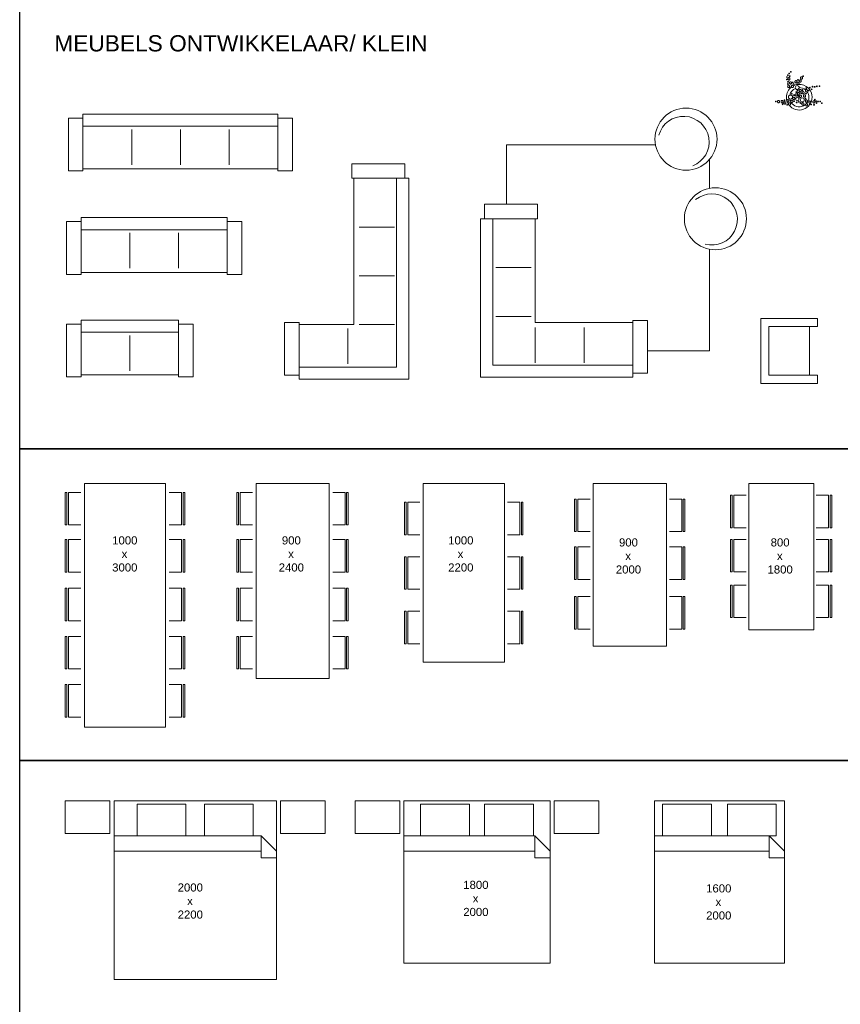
# Model space of a CAD drawing. Header units: millimetres. Extents: x 0 to 10560344, y -63228 to 177747.
# Tile 85 of 125: x 102467 to 112570, y -24483 to -12358. Entities that reach past the tile are written whole.
import ezdxf

# ---------------------------------------------------------------- set-up
doc = ezdxf.new("R2010")
doc.units = ezdxf.units.MM
doc.layers.add('00-hulplijnen', color=2, linetype='Continuous', plot=False)
doc.layers.add('Z00-kader', color=2, linetype='Continuous', plot=False)
doc.layers.add('008', color=8, linetype='Continuous', lineweight=9)
doc.layers.add('Z00-tekst', color=11, linetype='Continuous')
doc.styles.add('01_50', font='swiss.ttf', dxfattribs={"height": 110})
doc.styles.add('03_50', font='swiss.ttf', dxfattribs={"height": 200})

# ---------------------------------------------------------------- blocks, each defined once
blk = doc.blocks.new('plant')
at = {"layer": '008', "linetype": 'Continuous'}
for points in [[(-158, 377, -1), (-148, 377, -1)], [(-155, 407, -1), (-145, 407, -1)], [(-145, 430, -1), (-135, 430, -1)], [(-138, 384, -0.083285), (-138, 390, -0.09084), (-135, 395, -0.104065), (-131, 398, -0.115836), (-126, 399, -0.115836), (-121, 398, -0.104065), (-117, 395, -0.09084), (-115, 390, -0.083285), (-114, 384, -0.083285), (-115, 378, -0.09084), (-117, 374, -0.104065), (-121, 370, -0.115836), (-126, 369, -0.115836), (-131, 370, -0.104065), (-135, 374, -0.09084), (-138, 378, -0.083285)], [(-129, 450, -1), (-119, 450, -1)], [(-122, 417, -1), (-112, 417, -1)], [(-109, 470, -1), (-99, 470, -1)], [(-20, 371, -1), (-10, 371, -1)], [(0, 358, -0.083285), (1, 363, -0.09084), (4, 368, -0.104065), (8, 371, -0.115836), (12, 373, -0.115836), (17, 371, -0.104065), (21, 368, -0.09084), (24, 363, -0.083285), (25, 358, -0.083285), (24, 352, -0.09084), (21, 347, -0.104065), (17, 344, -0.115836), (12, 343, -0.115836), (8, 344, -0.104065), (4, 347, -0.09084), (1, 352, -0.083285)], [(16, 396, -0.083285), (17, 401, -0.09084), (20, 406, -0.104065), (24, 409, -0.115836), (29, 410, -0.115836), (34, 409, -0.104065), (38, 406, -0.09084), (40, 401, -0.083285), (41, 396, -0.083285), (40, 390, -0.09084), (38, 385, -0.104065), (34, 382, -0.115836), (29, 381, -0.115836), (24, 382, -0.104065), (20, 385, -0.09084), (17, 390, -0.083285)], [(43, 417, -1), (53, 417, -1)], [(-145, 321, -1), (-135, 321, -1)], [(-142, 348, -1), (-132, 348, -1)], [(-142, 292, -0.083285), (-141, 297, -0.09084), (-138, 302, -0.104065), (-134, 305, -0.115836), (-129, 307, -0.115836), (-125, 305, -0.104065), (-121, 302, -0.09084), (-118, 297, -0.083285), (-117, 292, -0.083285), (-118, 286, -0.09084), (-121, 281, -0.104065), (-125, 278, -0.115836), (-129, 277, -0.115836), (-134, 278, -0.104065), (-138, 281, -0.09084), (-141, 286, -0.083285)], [(-119, 335, -0.083285), (-118, 340, -0.09084), (-115, 345, -0.104065), (-111, 348, -0.115836), (-106, 349, -0.115836), (-102, 348, -0.104065), (-98, 345, -0.09084), (-95, 340, -0.083285), (-94, 335, -0.083285), (-95, 329, -0.09084), (-98, 324, -0.104065), (-102, 321, -0.115836), (-106, 320, -0.115836), (-111, 321, -0.104065), (-115, 324, -0.09084), (-118, 329, -0.083285)], [(-96, 292, -0.083285), (-95, 297, -0.09084), (-92, 302, -0.104065), (-88, 305, -0.115836), (-83, 307, -0.115836), (-79, 305, -0.104065), (-75, 302, -0.09084), (-72, 297, -0.083285), (-71, 292, -0.083285), (-72, 286, -0.09084), (-75, 281, -0.104065), (-79, 278, -0.115836), (-83, 277, -0.115836), (-88, 278, -0.104065), (-92, 281, -0.09084), (-95, 286, -0.083285)], [(-86, 338, -1), (-76, 338, -1)], [(-73, 321, -1), (-63, 321, -1)], [(-53, 348, -0.083285), (-52, 353, -0.09084), (-49, 358, -0.104065), (-45, 362, -0.115836), (-40, 363, -0.115836), (-36, 362, -0.104065), (-32, 358, -0.09084), (-29, 353, -0.083285), (-28, 348, -0.083285), (-29, 342, -0.09084), (-32, 337, -0.104065), (-36, 334, -0.115836), (-40, 333, -0.115836), (-45, 334, -0.104065), (-49, 337, -0.09084), (-52, 342, -0.083285)], [(-49, 277, -1), (0, 277, -1)], [(-26, 328, -0.083285), (-25, 334, -0.09084), (-23, 339, -0.104065), (-19, 342, -0.115836), (-14, 343, -0.115836), (-9, 342, -0.104065), (-5, 339, -0.09084), (-3, 334, -0.083285), (-2, 328, -0.083285), (-3, 322, -0.09084), (-5, 318, -0.104065), (-9, 314, -0.115836), (-14, 313, -0.115836), (-19, 314, -0.104065), (-23, 318, -0.09084), (-25, 322, -0.083285)], [(-26, 239, -1), (-16, 239, -1)], [(0, 239, -0.083285), (1, 245, -0.09084), (4, 250, -0.104065), (8, 253, -0.115836), (12, 254, -0.115836), (17, 253, -0.104065), (21, 250, -0.09084), (24, 245, -0.083285), (25, 239, -0.083285), (24, 233, -0.09084), (21, 229, -0.104065), (17, 225, -0.115836), (12, 224, -0.115836), (8, 225, -0.104065), (4, 229, -0.09084), (1, 233, -0.083285)], [(36, 246, -1), (46, 246, -1)], [(76, 239, -0.083285), (77, 245, -0.09084), (79, 250, -0.104065), (83, 253, -0.115836), (88, 254, -0.115836), (93, 253, -0.104065), (97, 250, -0.09084), (100, 245, -0.083285), (101, 239, -0.083285), (100, 233, -0.09084), (97, 229, -0.104065), (93, 225, -0.115836), (88, 224, -0.115836), (83, 225, -0.104065), (79, 229, -0.09084), (77, 233, -0.083285)], [(82, 269, -1), (92, 269, -1)], [(112, 239, -1), (122, 239, -1)], [(125, 275, -1), (135, 275, -1)], [(148, 255, -1), (158, 255, -1)], [(158, 288, -1), (168, 288, -1)], [(185, 285, -1), (195, 285, -1)], [(211, 292, -1), (221, 292, -1)], [(244, 295, -1), (254, 295, -1)], [(-185, 120, -1), (-175, 120, -1)], [(-152, 114, -0.083285), (-151, 119, -0.09084), (-148, 124, -0.104065), (-144, 127, -0.115836), (-139, 129, -0.115836), (-135, 127, -0.104065), (-131, 124, -0.09084), (-128, 119, -0.083285), (-127, 114, -0.083285), (-128, 108, -0.09084), (-131, 103, -0.104065), (-135, 100, -0.115836), (-139, 99, -0.115836), (-144, 100, -0.104065), (-148, 103, -0.09084), (-151, 108, -0.083285)], [(-132, 160, -1), (-82, 160, -1)], [(-102, 107, -0.083285), (-101, 113, -0.09084), (-99, 118, -0.104065), (-95, 121, -0.115836), (-90, 122, -0.115836), (-85, 121, -0.104065), (-81, 118, -0.09084), (-78, 113, -0.083285), (-77, 107, -0.083285), (-78, 101, -0.09084), (-81, 97, -0.104065), (-85, 93, -0.115836), (-90, 92, -0.115836), (-95, 93, -0.104065), (-99, 97, -0.09084), (-101, 101, -0.083285)], [(-96, 199, -1), (-86, 199, -1)], [(-79, 143, -0.083285), (-78, 149, -0.09084), (-75, 154, -0.104065), (-71, 157, -0.115836), (-67, 158, -0.115836), (-62, 157, -0.104065), (-58, 154, -0.09084), (-55, 149, -0.083285), (-54, 143, -0.083285), (-55, 138, -0.09084), (-58, 133, -0.104065), (-62, 130, -0.115836), (-67, 129, -0.115836), (-71, 130, -0.104065), (-75, 133, -0.09084), (-78, 138, -0.083285)], [(-69, 183, -1), (-59, 183, -1)], [(-49, 186, -0.083285), (-49, 192, -0.09084), (-46, 197, -0.104065), (-42, 200, -0.115836), (-37, 201, -0.115836), (-32, 200, -0.104065), (-28, 197, -0.09084), (-26, 192, -0.083285), (-25, 186, -0.083285), (-26, 181, -0.09084), (-28, 176, -0.104065), (-32, 173, -0.115836), (-37, 171, -0.115836), (-42, 173, -0.104065), (-46, 176, -0.09084), (-49, 181, -0.083285)], [(-45, 136, -1), (0, 136, -1)], [(-40, 219, -1), (-30, 219, -1)], [(-23, 203, -0.083285), (-22, 208, -0.09084), (-19, 213, -0.104065), (-15, 216, -0.115836), (-11, 218, -0.115836), (-6, 216, -0.104065), (-2, 213, -0.09084), (1, 208, -0.083285), (2, 203, -0.083285), (1, 197, -0.09084), (-2, 192, -0.104065), (-6, 189, -0.115836), (-11, 188, -0.115836), (-15, 189, -0.104065), (-19, 192, -0.09084), (-22, 197, -0.083285)], [(-13, 173, -1), (-3, 173, -1)], [(3, 170, -0.083285), (4, 175, -0.09084), (7, 180, -0.104065), (11, 183, -0.115836), (16, 185, -0.115836), (20, 183, -0.104065), (24, 180, -0.09084), (27, 175, -0.083285), (28, 170, -0.083285), (27, 164, -0.09084), (24, 159, -0.104065), (20, 156, -0.115836), (16, 155, -0.115836), (11, 156, -0.104065), (7, 159, -0.09084), (4, 164, -0.083285)], [(13, 124, -1), (63, 124, -1)], [(20, 206, -1), (30, 206, -1)], [(36, 213, -0.083285), (37, 218, -0.09084), (40, 223, -0.104065), (44, 226, -0.115836), (49, 227, -0.115836), (53, 226, -0.104065), (57, 223, -0.09084), (60, 218, -0.083285), (61, 213, -0.083285), (60, 207, -0.09084), (57, 202, -0.104065), (53, 199, -0.115836), (49, 198, -0.115836), (44, 199, -0.104065), (40, 202, -0.09084), (37, 207, -0.083285)], [(53, 173, -0.083285), (54, 179, -0.09084), (56, 184, -0.104065), (60, 187, -0.115836), (65, 188, -0.115836), (70, 187, -0.104065), (74, 184, -0.09084), (77, 179, -0.083285), (77, 173, -0.083285), (77, 167, -0.09084), (74, 163, -0.104065), (70, 159, -0.115836), (65, 158, -0.115836), (60, 159, -0.104065), (56, 163, -0.09084), (54, 167, -0.083285)], [(73, 140, -1), (82, 140, -1)], [(76, 110, -0.083285), (77, 116, -0.09084), (79, 121, -0.104065), (83, 124, -0.115836), (88, 125, -0.115836), (93, 124, -0.104065), (97, 121, -0.09084), (100, 116, -0.083285), (101, 110, -0.083285), (100, 105, -0.09084), (97, 100, -0.104065), (93, 97, -0.115836), (88, 96, -0.115836), (83, 97, -0.104065), (79, 100, -0.09084), (77, 105, -0.083285)], [(79, 203, -1), (89, 203, -1)], [(188, 127, -1), (198, 127, -1)], [(-293, 104, -1), (-284, 104, -1)], [(-267, 104, -0.083285), (-266, 110, -0.09084), (-263, 114, -0.104065), (-259, 118, -0.115836), (-255, 119, -0.115836), (-250, 118, -0.104065), (-246, 114, -0.09084), (-243, 110, -0.083285), (-242, 104, -0.083285), (-243, 98, -0.09084), (-246, 93, -0.104065), (-250, 90, -0.115836), (-255, 89, -0.115836), (-259, 90, -0.104065), (-263, 93, -0.09084), (-266, 98, -0.083285)], [(-224, 104, -0.083285), (-223, 110, -0.09084), (-221, 114, -0.104065), (-217, 118, -0.115836), (-212, 119, -0.115836), (-207, 118, -0.104065), (-203, 114, -0.09084), (-200, 110, -0.083285), (-199, 104, -0.083285), (-200, 98, -0.09084), (-203, 93, -0.104065), (-207, 90, -0.115836), (-212, 89, -0.115836), (-217, 90, -0.104065), (-221, 93, -0.09084), (-223, 98, -0.083285)], [(-208, 71, -1), (-198, 71, -1)], [(-188, 87, -0.083285), (-187, 93, -0.09084), (-184, 98, -0.104065), (-180, 101, -0.115836), (-176, 102, -0.115836), (-171, 101, -0.104065), (-167, 98, -0.09084), (-164, 93, -0.083285), (-163, 87, -0.083285), (-164, 82, -0.09084), (-167, 77, -0.104065), (-171, 74, -0.115836), (-176, 73, -0.115836), (-180, 74, -0.104065), (-184, 77, -0.09084), (-187, 82, -0.083285)], [(-152, 64, -1), (-142, 64, -1)], [(-132, 74, -0.083285), (-131, 80, -0.09084), (-128, 85, -0.104065), (-124, 88, -0.115836), (-120, 89, -0.115836), (-115, 88, -0.104065), (-111, 85, -0.09084), (-108, 80, -0.083285), (-107, 74, -0.083285), (-108, 68, -0.09084), (-111, 64, -0.104065), (-115, 60, -0.115836), (-120, 59, -0.115836), (-124, 60, -0.104065), (-128, 64, -0.09084), (-131, 68, -0.083285)], [(-66, 110, -1), (-56, 110, -1)], [(-36, 94, -1), (-26, 94, -1)], [(-10, 101, -1), (0, 101, -1)], [(10, 87, -1), (20, 87, -1)], [(33, 74, -0.083285), (34, 80, -0.09084), (37, 85, -0.104065), (41, 88, -0.115836), (45, 89, -0.115836), (50, 88, -0.104065), (54, 85, -0.09084), (57, 80, -0.083285), (58, 74, -0.083285), (57, 68, -0.09084), (54, 64, -0.104065), (50, 60, -0.115836), (45, 59, -0.115836), (41, 60, -0.104065), (37, 64, -0.09084), (34, 68, -0.083285)], [(79, 64, -0.083285), (80, 70, -0.09084), (83, 75, -0.104065), (87, 78, -0.115836), (91, 79, -0.115836), (96, 78, -0.104065), (100, 75, -0.09084), (103, 70, -0.083285), (104, 64, -0.083285), (103, 59, -0.09084), (100, 54, -0.104065), (96, 51, -0.115836), (91, 49, -0.115836), (87, 51, -0.104065), (83, 54, -0.09084), (80, 59, -0.083285)], [(142, 68, -1), (152, 68, -1)], [(168, 101, -0.083285), (169, 106, -0.09084), (172, 111, -0.104065), (176, 114, -0.115836), (180, 115, -0.115836), (185, 114, -0.104065), (189, 111, -0.09084), (192, 106, -0.083285), (193, 101, -0.083285), (192, 95, -0.09084), (189, 90, -0.104065), (185, 87, -0.115836), (180, 86, -0.115836), (176, 87, -0.104065), (172, 90, -0.09084), (169, 95, -0.083285)], [(178, 64, -1), (188, 64, -1)], [(204, 110, -1), (214, 110, -1)], [(208, 87, -1), (218, 87, -1)], [(227, 104, -1), (237, 104, -1)], [(254, 104, -1), (264, 104, -1)], [(274, 84, -1), (284, 84, -1)]]:
    blk.add_lwpolyline(points, format="xyb", close=True, dxfattribs=at)
for points in [[(-152, 113, -0.072629), (-158, 158, -0.237281), (-94, 285, -0.237281)], [(-6, 316, -0.426057), (158, 158, -0.712742), (-125, 61)], [(-116, 183, -0.24216), (-47, 267)], [(-72, 299, -0.087047), (-20, 315, -0.087047)], [(0, 277, -0.181536), (78, 248, -0.181536)], [(96, 228, -0.157648), (119, 158, -0.914327), (-117, 137)], [(-131, 70, -0.060643), (-149, 104)], [(140, 87, -0.104065), (136, 84, -0.115836), (131, 82, -0.115836), (126, 84, -0.104065), (122, 87, -0.09084), (120, 92, -0.083285), (119, 97, -0.083285), (120, 103, -0.09084), (122, 108, -0.104065), (126, 111, -0.115836), (131, 112, -0.115836), (136, 111, -0.104065), (140, 108, -0.09084), (142, 103, -0.083285), (143, 97, -0.083285), (142, 92)]]:
    blk.add_lwpolyline(points, format="xyb", dxfattribs=at)
blk = doc.blocks.new('2-zits')
at = {"layer": '008'}
for p, q in [((-1560, 650), (-1380, 650)), ((-1560, 0), (-1560, 650)), ((-1380, 700), (-180, 700)), ((-1380, 0), (-1380, 700)), ((-1380, 550), (-1380, 700)), ((-1380, 650), (-1380, 0)), ((-180, 700), (-180, 0)), ((-180, 700), (-180, 550)), ((-180, 650), (0, 650)), ((-180, 0), (-180, 650)), ((0, 650), (0, 0)), ((-180, 550), (-1380, 550)), ((-1380, 0), (-1560, 0)), ((-180, 25), (-1380, 25)), ((0, 0), (-180, 0))]:
    blk.add_line(p, q, dxfattribs=at)
blk.add_lwpolyline([(-780, 76), (-780, 511)], dxfattribs=at)
blk = doc.blocks.new('1600x2000')
at = {"layer": '008'}
for points in [[(0, 2000), (0, 0), (-1600, 0), (-1600, 2000), (0, 2000)], [(0, 1300), (-190, 1300), (-190, 1570), (0, 1380), (0, 1300)]]:
    blk.add_lwpolyline(points, dxfattribs=at)
for points in [[(-898, 1570), (-1503, 1570), (-1503, 1960), (-898, 1960)], [(-103, 1570), (-703, 1570), (-703, 1960), (-103, 1960)], [(-190, 1380), (-1600, 1380), (-1600, 1570), (-190, 1570)]]:
    blk.add_lwpolyline(points, close=True, dxfattribs=at)
blk = doc.blocks.new('1800x2000')
at = {"layer": '008'}
for points in [[(0, 2000), (0, 0), (-1800, 0), (-1800, 2000), (0, 2000)], [(0, 1300), (-190, 1300), (-190, 1570), (0, 1380), (0, 1300)]]:
    blk.add_lwpolyline(points, dxfattribs=at)
for points in [[(-991, 1570), (-1596, 1570), (-1596, 1960), (-991, 1960)], [(-809, 1570), (-204, 1570), (-204, 1960), (-809, 1960)], [(-190, 1380), (-1800, 1380), (-1800, 1570), (-190, 1570)]]:
    blk.add_lwpolyline(points, close=True, dxfattribs=at)
blk = doc.blocks.new('tafel 1000x3000')
at = {"layer": '008'}
for points in [[(-1000, 3000), (0, 3000), (0, 0), (-1000, 0)], [(-1235, 2491), (-1215, 2491), (-1215, 2891), (-1235, 2891)], [(235, 2491), (215, 2491), (215, 2891), (235, 2891)], [(-1235, 1911), (-1215, 1911), (-1215, 2311), (-1235, 2311)], [(235, 1911), (215, 1911), (215, 2311), (235, 2311)], [(-1235, 1312), (-1215, 1312), (-1215, 1712), (-1235, 1712)], [(235, 1312), (215, 1312), (215, 1712), (235, 1712)], [(-1235, 718), (-1215, 718), (-1215, 1118), (-1235, 1118)], [(235, 718), (215, 718), (215, 1118), (235, 1118)], [(-1235, 125), (-1215, 125), (-1215, 525), (-1235, 525)], [(235, 125), (215, 125), (215, 525), (235, 525)]]:
    blk.add_lwpolyline(points, close=True, dxfattribs=at)
for points in [[(-1045, 2891), (-1195, 2891), (-1195, 2491), (-1045, 2491)], [(45, 2891), (195, 2891), (195, 2491), (45, 2491)], [(-1045, 2311), (-1195, 2311), (-1195, 1911), (-1045, 1911)], [(45, 2311), (195, 2311), (195, 1911), (45, 1911)], [(-1045, 1712), (-1195, 1712), (-1195, 1312), (-1045, 1312)], [(45, 1712), (195, 1712), (195, 1312), (45, 1312)], [(-1045, 1118), (-1195, 1118), (-1195, 718), (-1045, 718)], [(45, 1118), (195, 1118), (195, 718), (45, 718)], [(-1045, 525), (-1195, 525), (-1195, 125), (-1045, 125)], [(45, 525), (195, 525), (195, 125), (45, 125)]]:
    blk.add_lwpolyline(points, dxfattribs=at)
blk = doc.blocks.new('tafel 1000x2000')
at = {"layer": '008'}
for points in [[(-1000, 2200), (0, 2200), (0, 0), (-1000, 0)], [(-1229, 1971), (-1209, 1971), (-1209, 1571), (-1229, 1571)], [(229, 1971), (209, 1971), (209, 1571), (229, 1571)], [(-1229, 900), (-1209, 900), (-1209, 1300), (-1229, 1300)], [(229, 900), (209, 900), (209, 1300), (229, 1300)], [(-1229, 229), (-1209, 229), (-1209, 629), (-1229, 629)], [(229, 229), (209, 229), (209, 629), (229, 629)]]:
    blk.add_lwpolyline(points, close=True, dxfattribs=at)
for points in [[(-1039, 1571), (-1189, 1571), (-1189, 1971), (-1039, 1971)], [(39, 1571), (189, 1571), (189, 1971), (39, 1971)], [(-1039, 1300), (-1189, 1300), (-1189, 900), (-1039, 900)], [(39, 1300), (189, 1300), (189, 900), (39, 900)], [(-1039, 629), (-1189, 629), (-1189, 229), (-1039, 229)], [(39, 629), (189, 629), (189, 229), (39, 229)]]:
    blk.add_lwpolyline(points, dxfattribs=at)
blk = doc.blocks.new('tafel 900x2400')
at = {"layer": '008'}
for points in [[(-900, 2400), (0, 2400), (0, 0), (-900, 0)], [(-1135, 1891), (-1115, 1891), (-1115, 2291), (-1135, 2291)], [(235, 1891), (215, 1891), (215, 2291), (235, 2291)], [(-1135, 1311), (-1115, 1311), (-1115, 1711), (-1135, 1711)], [(235, 1311), (215, 1311), (215, 1711), (235, 1711)], [(-1135, 712), (-1115, 712), (-1115, 1112), (-1135, 1112)], [(235, 712), (215, 712), (215, 1112), (235, 1112)], [(-1135, 118), (-1115, 118), (-1115, 518), (-1135, 518)], [(235, 118), (215, 118), (215, 518), (235, 518)]]:
    blk.add_lwpolyline(points, close=True, dxfattribs=at)
for points in [[(-945, 2291), (-1095, 2291), (-1095, 1891), (-945, 1891)], [(45, 2291), (195, 2291), (195, 1891), (45, 1891)], [(-945, 1711), (-1095, 1711), (-1095, 1311), (-945, 1311)], [(45, 1711), (195, 1711), (195, 1311), (45, 1311)], [(-945, 1112), (-1095, 1112), (-1095, 712), (-945, 712)], [(45, 1112), (195, 1112), (195, 712), (45, 712)], [(-945, 518), (-1095, 518), (-1095, 118), (-945, 118)], [(45, 518), (195, 518), (195, 118), (45, 118)]]:
    blk.add_lwpolyline(points, dxfattribs=at)
blk = doc.blocks.new('stoel')
at = {"layer": '008'}
blk.add_lwpolyline([(700, 0), (0, 0), (0, -800), (700, -800), (700, -700), (100, -700), (100, -100), (700, -100)], close=True, dxfattribs=at)
blk.add_lwpolyline([(600, -700), (600, -100)], dxfattribs=at)
blk = doc.blocks.new('hoekbank')
at = {"layer": '008'}
for p, q in [((50, 1950), (50, 2130)), ((50, 2130), (700, 2130)), ((700, 2130), (700, 1950)), ((0, 150), (0, 1950)), ((0, 1950), (700, 1950)), ((0, 150), (0, 1950)), ((0, 1950), (150, 1950)), ((700, 1950), (50, 1950)), ((150, 1950), (150, 150)), ((675, 1950), (675, 675)), ((1875, 700), (2055, 700)), ((2055, 700), (2055, 50)), ((675, 150), (150, 150)), ((2055, 50), (1875, 50))]:
    blk.add_line(p, q, dxfattribs=at)
for points in [[(624, 1350), (189, 1350)], [(624, 750), (189, 750)], [(1875, 150), (1875, 675), (675, 675)], [(675, 177), (675, 611)], [(1275, 177), (1275, 611)], [(1875, 700), (1875, 675)], [(0, 150), (0, 0), (1875, 0), (1875, 150)], [(675, 150), (1875, 150)]]:
    blk.add_lwpolyline(points, dxfattribs=at)
blk = doc.blocks.new('hoekbank met kleed')
at = {"layer": '008'}
for points in [[(319, 2130), (319, 2860), (2154, 2860)], [(2818, 2680), (2818, 2328)], [(2818, 1577), (2818, 325), (2055, 325)]]:
    blk.add_lwpolyline(points, dxfattribs=at)
for centre in [(2530, 2932), (2892, 1952)]:
    blk.add_circle(centre, 382, dxfattribs=at)
for centre, start, end in [((2500, 2898), 290.9222, 164.9194), ((2848, 1943), 255.1877, 129.1849)]:
    blk.add_arc(centre, 315, start, end, dxfattribs=at)
at = {"layer": '008', "linetype": 'Continuous'}
blk.add_blockref('hoekbank', (0, 0), dxfattribs=at)
blk = doc.blocks.new('tafel 800x1800')
at = {"layer": '008'}
for points in [[(0, 1800), (800, 1800), (800, 0), (0, 0)], [(-224, 1256), (-204, 1256), (-204, 1656), (-224, 1656)], [(1021, 1256), (1001, 1256), (1001, 1656), (1021, 1656)], [(-224, 713), (-204, 713), (-204, 1113), (-224, 1113)], [(1021, 713), (1001, 713), (1001, 1113), (1021, 1113)], [(-224, 151), (-204, 151), (-204, 551), (-224, 551)], [(1021, 151), (1001, 151), (1001, 551), (1021, 551)]]:
    blk.add_lwpolyline(points, close=True, dxfattribs=at)
for points in [[(-34, 1656), (-184, 1656), (-184, 1256), (-34, 1256)], [(831, 1656), (981, 1656), (981, 1256), (831, 1256)], [(-34, 1113), (-184, 1113), (-184, 713), (-34, 713)], [(831, 1113), (981, 1113), (981, 713), (831, 713)], [(-34, 551), (-184, 551), (-184, 151), (-34, 151)], [(831, 551), (981, 551), (981, 151), (831, 151)]]:
    blk.add_lwpolyline(points, dxfattribs=at)
blk = doc.blocks.new('tafel 900x2000')
at = {"layer": '008'}
for points in [[(-900, 2000), (0, 2000), (0, 0), (-900, 0)], [(-1129, 1409), (-1109, 1409), (-1109, 1809), (-1129, 1809)], [(229, 1409), (209, 1409), (209, 1809), (229, 1809)], [(-1129, 821), (-1109, 821), (-1109, 1221), (-1129, 1221)], [(229, 821), (209, 821), (209, 1221), (229, 1221)], [(-1129, 209), (-1109, 209), (-1109, 609), (-1129, 609)], [(229, 209), (209, 209), (209, 609), (229, 609)]]:
    blk.add_lwpolyline(points, close=True, dxfattribs=at)
for points in [[(-939, 1809), (-1089, 1809), (-1089, 1409), (-939, 1409)], [(39, 1809), (189, 1809), (189, 1409), (39, 1409)], [(-939, 1221), (-1089, 1221), (-1089, 821), (-939, 821)], [(39, 1221), (189, 1221), (189, 821), (39, 821)], [(-939, 609), (-1089, 609), (-1089, 209), (-939, 209)], [(39, 609), (189, 609), (189, 209), (39, 209)]]:
    blk.add_lwpolyline(points, dxfattribs=at)
blk = doc.blocks.new('3-zits')
at = {"layer": '008'}
for p, q in [((-2160, 650), (-1980, 650)), ((-2160, 0), (-2160, 650)), ((-1980, 0), (-1980, 700)), ((-1980, 700), (-180, 700)), ((-1980, 550), (-1980, 700)), ((-180, 700), (-180, 0)), ((-180, 650), (0, 650)), ((0, 650), (0, 0)), ((-180, 550), (-1980, 550)), ((-180, 25), (-1980, 25)), ((0, 0), (-180, 0)), ((-1980, 0), (-2160, 0))]:
    blk.add_line(p, q, dxfattribs=at)
for points in [[(-1980, 76), (-1980, 511)], [(-1380, 76), (-1380, 511)], [(-780, 76), (-780, 511)]]:
    blk.add_lwpolyline(points, dxfattribs=at)
blk = doc.blocks.new('4-zits')
at = {"layer": '008'}
for p, q in [((-2760, 650), (-2580, 650)), ((-2760, 0), (-2760, 650)), ((-2580, 0), (-2580, 700)), ((-2580, 700), (-180, 700)), ((-2580, 550), (-2580, 700)), ((-180, 700), (-180, 0)), ((-180, 650), (0, 650)), ((0, 650), (0, 0)), ((-180, 550), (-2580, 550)), ((-180, 25), (-2580, 25)), ((0, 0), (-180, 0)), ((-2580, 0), (-2760, 0))]:
    blk.add_line(p, q, dxfattribs=at)
for points in [[(-1980, 76), (-1980, 511)], [(-1380, 76), (-1380, 511)], [(-780, 76), (-780, 511)]]:
    blk.add_lwpolyline(points, dxfattribs=at)
blk = doc.blocks.new('2000x2200')
at = {"layer": '008'}
for points in [[(0, 2200), (0, 0), (-2000, 0), (-2000, 2200), (0, 2200)], [(0, 1500), (-190, 1500), (-190, 1770), (0, 1580), (0, 1500)]]:
    blk.add_lwpolyline(points, dxfattribs=at)
for points in [[(-1714, 1770), (-1114, 1770), (-1114, 2160), (-1714, 2160)], [(-286, 1770), (-886, 1770), (-886, 2160), (-286, 2160)], [(-190, 1580), (-2000, 1580), (-2000, 1770), (-190, 1770)]]:
    blk.add_lwpolyline(points, close=True, dxfattribs=at)
blk = doc.blocks.new('hoekbank enkel')
at = {"layer": '008'}
for p, q in [((-700, 2475), (-700, 2655)), ((-700, 2655), (-50, 2655)), ((-50, 2655), (-50, 2475)), ((-1530, 50), (-1530, 700)), ((-1530, 700), (-1350, 700)), ((-1350, 0), (-1350, 700)), ((-1350, 675), (-675, 675)), ((-150, 675), (-150, 150)), ((-1350, 150), (-150, 150)), ((-1350, 50), (-1530, 50)), ((-150, 0), (-1350, 0))]:
    blk.add_line(p, q, dxfattribs=at)
for points in [[(-700, 2475), (0, 2475)], [(-675, 2475), (-675, 675)], [(-150, 675), (-150, 2475)], [(-150, 0), (0, 0), (0, 2475)], [(-177, 1875), (-611, 1875)], [(-177, 1275), (-611, 1275)], [(-750, 624), (-750, 189)], [(-177, 675), (-611, 675)]]:
    blk.add_lwpolyline(points, dxfattribs=at)

msp = doc.modelspace()

# ---------------------------------------------------------------- linework, layer by layer
at = {"layer": '008'}
for points in [[(103578.6, -22378.9), (103028.6, -22378.9), (103028.6, -21978.9), (103578.6, -21978.9)], [(105678.6, -22378.9), (106228.6, -22378.9), (106228.6, -21978.9), (105678.6, -21978.9)], [(107147.9, -22378.9), (106597.9, -22378.9), (106597.9, -21978.9), (107147.9, -21978.9)], [(109047.9, -22378.9), (109597.9, -22378.9), (109597.9, -21978.9), (109047.9, -21978.9)]]:
    msp.add_lwpolyline(points, close=True, dxfattribs=at)
at = {"layer": 'Z00-kader', "linetype": 'Continuous'}
for points in [[(102467.1, -12236), (124435.7, -12236), (124435.7, -17642.1), (102467.1, -17642.1)], [(102467.1, -17642.1), (124435.7, -17642.1), (124435.7, -21482.5), (102467.1, -21482.5)], [(102467.1, -21482.5), (124435.7, -21482.5), (124435.7, -24599.7), (102467.1, -24599.7)]]:
    msp.add_lwpolyline(points, close=True, dxfattribs=at)

# ---------------------------------------------------------------- block references
at = {"layer": '008'}
for name, p in [('plant', (112064.1, -13470.9)), ('hoekbank met kleed', (108140.3, -16761.5)), ('4-zits', (105826, -14221.1)), ('hoekbank enkel', (107257.8, -16787)), ('3-zits', (105202.6, -15495)), ('2-zits', (104602.6, -16757.1)), ('stoel', (111591.3, -16037.5)), ('2000x2200', (105628.6, -24178.9)), ('1800x2000', (108997.9, -23978.9)), ('1600x2000', (111883.7, -23978.9))]:
    msp.add_blockref(name, p, dxfattribs=at)
at = {"layer": '008', "linetype": 'Continuous'}
for name, p in [('tafel 1000x3000', (104263.6, -21071.7)), ('tafel 900x2400', (106277.5, -20471.7)), ('tafel 1000x2000', (108434.5, -20271.7)), ('tafel 900x2000', (110428.4, -20071.7)), ('tafel 800x1800', (111444.1, -19871.7))]:
    msp.add_blockref(name, p, dxfattribs=at)

# ---------------------------------------------------------------- texts
at = {"layer": '00-hulplijnen', "attachment_point": 1}
for s, insert, char_height, width, style in [('MEUBELS ONTWIKKELAAR/ KLEIN', (102893.3, -12549.2), 200, 7890.897, '03_50'), ('{\\fSwis721 BT|b0|i0|c0|p34;1000\\P   x\\P3000}', (103605.8, -18720.6), 100, 1334.516, '01_50'), ('{\\fSwis721 BT|b0|i0|c0|p34; 900\\P   x\\P2400}', (105656.1, -18720.6), 100, 1334.516, '01_50'), ('{\\fSwis721 BT|b0|i0|c0|p34;1000\\P   x\\P2200}', (107742.8, -18720.6), 100, 1334.516, '01_50'), ('{\\fSwis721 BT|b0|i0|c0|p34; 900\\P   x\\P2000}', (109806.9, -18745.5), 100, 1334.516, '01_50'), ('{\\fSwis721 BT|b0|i0|c0|p34; 800\\P   x\\P1800}', (111674.1, -18745.5), 100, 1334.516, '01_50'), ('{\\fSwis721 BT|b0|i0|c0|p34;2000\\P   x\\P2200}', (104412.1, -22994.8), 100, 1334.516, '01_50'), ('{\\fSwis721 BT|b0|i0|c0|p34;1800\\P   x\\P2000}', (107928.4, -22962.6), 100, 1334.516, '01_50'), ('{\\fSwis721 BT|b0|i0|c0|p34;1600\\P   x\\P2000}', (110918.2, -23006), 100, 1334.516, '01_50')]:
    msp.add_mtext(s, dxfattribs=dict(at, insert=insert, char_height=char_height, width=width, style=style))
at = {"layer": 'Z00-tekst', "insert": (111743.3, -35377.6), "char_height": 110, "width": 4995.453, "attachment_point": 1, "rotation": 90, "style": '01_50'}
msp.add_mtext('\\pi-330,l440,t440;Wijz. 18.02.16', dxfattribs=at)

doc.saveas('drawing.dxf')
